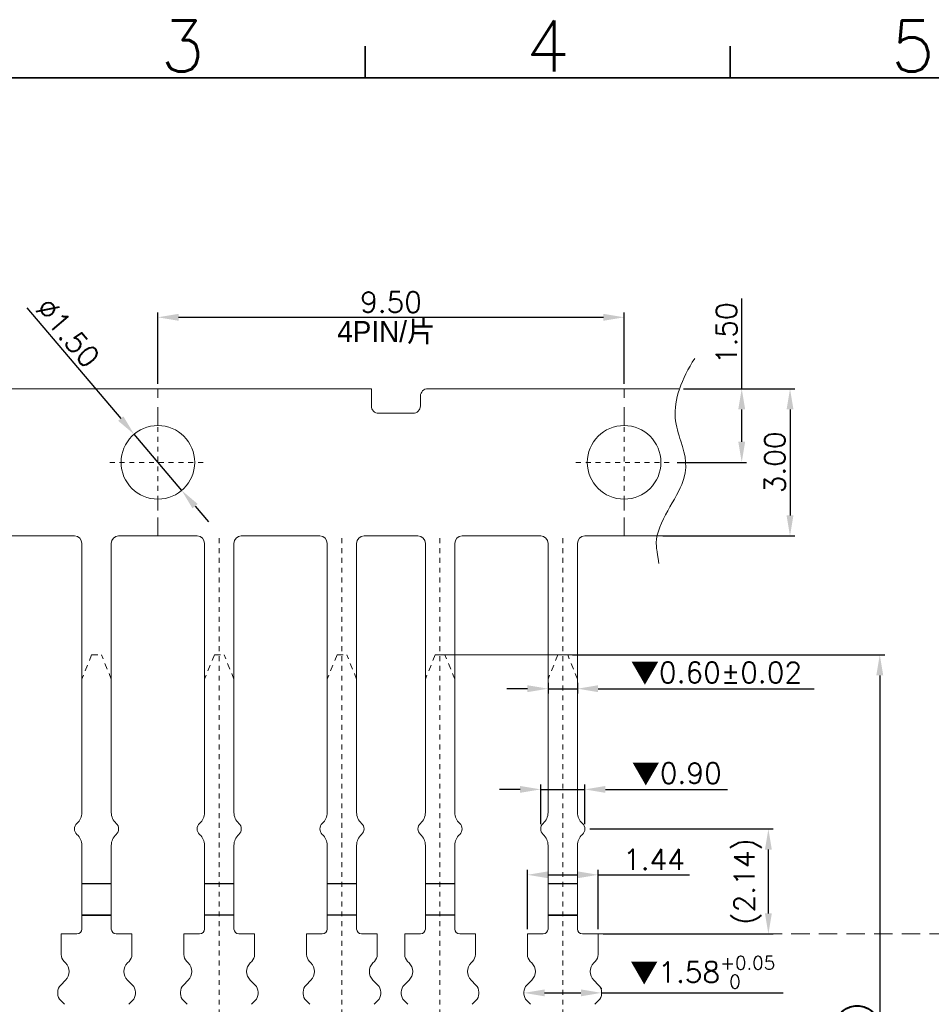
# Model space of a CAD drawing. Header units: millimetres. Extents: x -1657 to 8845, y -11980 to 3013.
# Tile 221 of 256: x 436 to 455, y 2303 to 2323. Entities that reach past the tile are written whole.
import ezdxf
from ezdxf.enums import TextEntityAlignment as Align

# ---------------------------------------------------------------- set-up
doc = ezdxf.new("R2010")
doc.units = ezdxf.units.MM
doc.linetypes.add('CENTER', pattern=[2, 1.25, -0.25, 0.25, -0.25])
doc.linetypes.add('DASHED2', pattern=[0.375, 0.25, -0.125])
doc.layers.add('51', color=6, linetype='CENTER')
doc.layers.add('lay', color=96, linetype='Continuous')
doc.layers.add('FMT', color=7, linetype='Continuous', lineweight=35)
doc.layers.add('标注', color=3, linetype='Continuous', lineweight=9)
doc.styles.add('english', font='romans.shx', dxfattribs={"width": 0.75, "height": 2.5})
doc.styles.add('ROMANS', font='ROMANS.SHX')
doc.dimstyles.get("Standard").update_dxf_attribs({"dimtxt": 0.18, "dimasz": 0.18, "dimexe": 0.18, "dimexo": 0.0625, "dimgap": 0.09, "dimtad": 1, "dimrnd": 0.0005, "dimzin": 1, "dimdsep": 46, "dimtxsty": 'Standard', "dimcen": 0.09, "dimadec": 0, "dimazin": 2, "dimtfac": 1, "dimtmove": 0, "dimatfit": 3, "dimfxl": 0, "dimtolj": 1, "dimtzin": 0, "dimarcsym": 0})
doc.dimstyles.new('STANDARD$0', dxfattribs={"dimscale": 0.166667, "dimtxt": 2.5, "dimasz": 1.8, "dimexe": 0.5, "dimexo": 0.5, "dimgap": 1, "dimtad": 0, "dimzin": 0, "dimdsep": 46, "dimtxsty": 'ROMANS', "dimcen": 0, "dimclrd": 256, "dimclre": 256, "dimclrt": 4, "dimadec": 0, "dimazin": 0, "dimtfac": 0.7, "dimtofl": 0, "dimtmove": 0, "dimatfit": 3, "dimfxl": 0, "dimtolj": 1, "dimtzin": 0, "dimarcsym": 0})

# ---------------------------------------------------------------- blocks, each defined once
blk = doc.blocks.new('*D251')
at = {"color": 0, "linetype": 'Continuous', "lineweight": -2, "ltscale": 5}
for p, q in [((447.744, 2309.903), (454.104, 2309.903)), ((454.004, 2309.483), (454.004, 2294.035)), ((447.889, 2293.615), (454.104, 2293.615))]:
    blk.add_line(p, q, dxfattribs=at)
at = {"color": 0, "linetype": 'Continuous', "ltscale": 5}
for points in [[(453.934, 2309.483), (454.074, 2309.483), (454.004, 2309.903)], [(453.934, 2294.035), (454.074, 2294.035), (454.004, 2293.615)]]:
    blk.add_solid(points, dxfattribs=at)
at = {"layer": 'Defpoints', "color": 0, "linetype": 'Continuous', "ltscale": 5}
for p in [(447.644, 2309.903), (447.789, 2293.615), (454.004, 2293.615)]:
    blk.add_point(p, dxfattribs=at)
at = {"color": 0, "linetype": 'Continuous', "lineweight": 9, "ltscale": 5, "insert": (453.584, 2301.759), "char_height": 0.42, "attachment_point": 5, "rotation": 90, "style": 'ROMANS'}
blk.add_mtext('\\A1;(16.29)', dxfattribs=at)
blk = doc.blocks.new('*D215')
at = {"color": 0, "linetype": 'Continuous', "lineweight": -2, "ltscale": 5}
for p, q in [((448.094, 2306.355), (451.834, 2306.355)), ((451.734, 2304.635), (451.734, 2305.935)), ((448.364, 2304.215), (451.834, 2304.215))]:
    blk.add_line(p, q, dxfattribs=at)
at = {"color": 0, "linetype": 'Continuous', "ltscale": 5}
for points in [[(451.664, 2305.935), (451.804, 2305.935), (451.734, 2306.355)], [(451.664, 2304.635), (451.804, 2304.635), (451.734, 2304.215)]]:
    blk.add_solid(points, dxfattribs=at)
at = {"layer": 'Defpoints', "color": 0, "linetype": 'Continuous', "ltscale": 5}
for p in [(447.994, 2306.355), (451.734, 2306.355), (448.264, 2304.215)]:
    blk.add_point(p, dxfattribs=at)
at = {"color": 0, "linetype": 'Continuous', "lineweight": 9, "ltscale": 5, "insert": (451.314, 2305.285), "char_height": 0.42, "attachment_point": 5, "rotation": 90, "style": 'ROMANS'}
blk.add_mtext('\\A1;(2.14)', dxfattribs=at)
blk = doc.blocks.new('*D263')
at = {"color": 0, "linetype": 'Continuous', "lineweight": -2, "ltscale": 5}
for p, q in [((447.244, 2309.332), (447.244, 2309.112)), ((447.844, 2309.332), (447.844, 2309.112)), ((446.824, 2309.212), (446.404, 2309.212)), ((447.244, 2309.212), (447.844, 2309.212)), ((448.264, 2309.212), (452.669, 2309.212))]:
    blk.add_line(p, q, dxfattribs=at)
at = {"color": 0, "linetype": 'Continuous', "ltscale": 5}
for points in [[(446.824, 2309.282), (446.824, 2309.142), (447.244, 2309.212)], [(448.264, 2309.282), (448.264, 2309.142), (447.844, 2309.212)]]:
    blk.add_solid(points, dxfattribs=at)
at = {"layer": 'Defpoints', "color": 0, "linetype": 'Continuous', "ltscale": 5}
for p in [(447.244, 2309.432), (447.844, 2309.432), (447.844, 2309.212)]:
    blk.add_point(p, dxfattribs=at)
at = {"color": 0, "linetype": 'Continuous', "lineweight": 9, "ltscale": 5, "insert": (450.676, 2309.522), "char_height": 0.42, "attachment_point": 5, "style": 'ROMANS'}
blk.add_mtext('\\A1;{\\fSimSun|b0|i0|c134|p6;▼}0.60%%p0.02', dxfattribs=at)
blk = doc.blocks.new('*D264')
at = {"color": 0, "linetype": 'Continuous', "lineweight": -2, "ltscale": 5}
for p, q in [((446.674, 2307.16), (446.254, 2307.16)), ((447.094, 2306.455), (447.094, 2307.26)), ((447.094, 2307.16), (447.994, 2307.16)), ((447.994, 2306.455), (447.994, 2307.26)), ((448.414, 2307.16), (450.899, 2307.16))]:
    blk.add_line(p, q, dxfattribs=at)
at = {"color": 0, "linetype": 'Continuous', "ltscale": 5}
for points in [[(446.674, 2307.23), (446.674, 2307.09), (447.094, 2307.16)], [(448.414, 2307.23), (448.414, 2307.09), (447.994, 2307.16)]]:
    blk.add_solid(points, dxfattribs=at)
at = {"layer": 'Defpoints', "color": 0, "linetype": 'Continuous', "ltscale": 5}
for p in [(447.994, 2307.16), (447.094, 2306.355), (447.994, 2306.355)]:
    blk.add_point(p, dxfattribs=at)
at = {"color": 0, "linetype": 'Continuous', "lineweight": 9, "ltscale": 5, "insert": (449.866, 2307.47), "char_height": 0.42, "attachment_point": 5, "style": 'ROMANS'}
blk.add_mtext('\\A1;{\\fSimSun|b0|i0|c134|p6;▼}0.90', dxfattribs=at)
blk = doc.blocks.new('*D266')
at = {"color": 0, "linetype": 'Continuous', "lineweight": -2, "ltscale": 5}
for p, q in [((448.334, 2303.098), (448.334, 2303.115)), ((447.174, 2303.015), (447.914, 2303.015)), ((448.334, 2303.015), (452.036, 2303.015))]:
    blk.add_line(p, q, dxfattribs=at)
at = {"color": 0, "linetype": 'Continuous', "ltscale": 5}
for points in [[(447.174, 2303.085), (447.174, 2302.945), (446.754, 2303.015)], [(447.914, 2303.085), (447.914, 2302.945), (448.334, 2303.015)]]:
    blk.add_solid(points, dxfattribs=at)
at = {"layer": 'Defpoints', "color": 0, "linetype": 'Continuous', "ltscale": 5}
for p in [(446.754, 2303.015), (448.334, 2303.015), (448.334, 2302.998)]:
    blk.add_point(p, dxfattribs=at)
at = {"color": 0, "linetype": 'Continuous', "lineweight": 9, "ltscale": 5, "insert": (450.395, 2303.434), "char_height": 0.42, "attachment_point": 5, "style": 'ROMANS'}
blk.add_mtext('\\A1;{\\fSimSun|b0|i0|c134|p6;▼}1.58{\\H0.273000;\\S+0.05^  0;}', dxfattribs=at)
blk = doc.blocks.new('*D267')
at = {"color": 0, "linetype": 'Continuous', "lineweight": -2, "ltscale": 5}
for p, q in [((436.621, 2316.972), (438.537, 2314.715)), ((439.779, 2313.251), (438.809, 2314.395)), ((440.051, 2312.931), (440.323, 2312.611))]:
    blk.add_line(p, q, dxfattribs=at)
at = {"color": 0, "linetype": 'Continuous', "ltscale": 5}
for points in [[(438.59, 2314.76), (438.483, 2314.67), (438.809, 2314.395)], [(440.104, 2312.976), (439.998, 2312.886), (439.779, 2313.251)]]:
    blk.add_solid(points, dxfattribs=at)
at = {"layer": 'Defpoints', "color": 0, "linetype": 'Continuous', "ltscale": 5}
for p in [(438.809, 2314.395), (439.779, 2313.251)]:
    blk.add_point(p, dxfattribs=at)
at = {"color": 0, "linetype": 'Continuous', "lineweight": 9, "ltscale": 5, "insert": (437.459, 2316.464), "char_height": 0.42, "attachment_point": 5, "rotation": 310.3297, "style": 'ROMANS'}
blk.add_mtext('\\A1;∅1.50', dxfattribs=at)
blk = doc.blocks.new('*D268')
at = {"color": 0, "linetype": 'Continuous', "lineweight": -2, "ltscale": 5}
for p, q in [((451.191, 2315.323), (451.191, 2317.163)), ((450.007, 2315.323), (451.291, 2315.323)), ((451.191, 2314.243), (451.191, 2314.903)), ((449.875, 2313.823), (451.291, 2313.823))]:
    blk.add_line(p, q, dxfattribs=at)
at = {"color": 0, "linetype": 'Continuous', "ltscale": 5}
for points in [[(451.121, 2314.903), (451.261, 2314.903), (451.191, 2315.323)], [(451.121, 2314.243), (451.261, 2314.243), (451.191, 2313.823)]]:
    blk.add_solid(points, dxfattribs=at)
at = {"layer": 'Defpoints', "color": 0, "linetype": 'Continuous', "ltscale": 5}
for p in [(449.907, 2315.323), (449.775, 2313.823), (451.191, 2313.823)]:
    blk.add_point(p, dxfattribs=at)
at = {"color": 0, "linetype": 'Continuous', "lineweight": 9, "ltscale": 5, "insert": (450.881, 2316.453), "char_height": 0.42, "attachment_point": 5, "rotation": 90, "style": 'ROMANS'}
blk.add_mtext('\\A1;1.50', dxfattribs=at)
blk = doc.blocks.new('*D269')
at = {"color": 0, "linetype": 'Continuous', "lineweight": -2, "ltscale": 5}
for p, q in [((450.007, 2315.323), (452.275, 2315.323)), ((452.175, 2314.903), (452.175, 2312.743)), ((449.584, 2312.323), (452.275, 2312.323))]:
    blk.add_line(p, q, dxfattribs=at)
at = {"color": 0, "linetype": 'Continuous', "ltscale": 5}
for points in [[(452.105, 2314.903), (452.245, 2314.903), (452.175, 2315.323)], [(452.105, 2312.743), (452.245, 2312.743), (452.175, 2312.323)]]:
    blk.add_solid(points, dxfattribs=at)
at = {"layer": 'Defpoints', "color": 0, "linetype": 'Continuous', "ltscale": 5}
for p in [(449.907, 2315.323), (449.484, 2312.323), (452.175, 2312.323)]:
    blk.add_point(p, dxfattribs=at)
at = {"color": 0, "linetype": 'Continuous', "lineweight": 9, "ltscale": 5, "insert": (451.865, 2313.823), "char_height": 0.42, "attachment_point": 5, "rotation": 90, "style": 'ROMANS'}
blk.add_mtext('\\A1;3.00', dxfattribs=at)
blk = doc.blocks.new('*D279')
at = {"color": 0, "linetype": 'Continuous', "lineweight": -2, "ltscale": 5}
for p, q in [((446.824, 2304.315), (446.824, 2305.52)), ((448.264, 2304.315), (448.264, 2305.52)), ((447.244, 2305.42), (447.844, 2305.42)), ((448.264, 2305.42), (450.124, 2305.42))]:
    blk.add_line(p, q, dxfattribs=at)
at = {"color": 0, "linetype": 'Continuous', "ltscale": 5}
for points in [[(447.244, 2305.49), (447.244, 2305.35), (446.824, 2305.42)], [(447.844, 2305.49), (447.844, 2305.35), (448.264, 2305.42)]]:
    blk.add_solid(points, dxfattribs=at)
at = {"layer": 'Defpoints', "color": 0, "linetype": 'Continuous', "ltscale": 5}
for p in [(448.264, 2305.42), (446.824, 2304.215), (448.264, 2304.215)]:
    blk.add_point(p, dxfattribs=at)
at = {"color": 0, "linetype": 'Continuous', "lineweight": 9, "ltscale": 5, "insert": (449.404, 2305.73), "char_height": 0.42, "attachment_point": 5, "style": 'ROMANS'}
blk.add_mtext('\\A1;1.44', dxfattribs=at)
blk = doc.blocks.new('*D280')
at = {"color": 0, "linetype": 'Continuous', "lineweight": -2, "ltscale": 5}
for p, q in [((439.294, 2315.423), (439.294, 2316.878)), ((439.714, 2316.778), (448.374, 2316.778)), ((448.794, 2315.423), (448.794, 2316.878))]:
    blk.add_line(p, q, dxfattribs=at)
at = {"color": 0, "linetype": 'Continuous', "ltscale": 5}
for points in [[(439.714, 2316.848), (439.714, 2316.708), (439.294, 2316.778)], [(448.374, 2316.848), (448.374, 2316.708), (448.794, 2316.778)]]:
    blk.add_solid(points, dxfattribs=at)
at = {"layer": 'Defpoints', "color": 0, "linetype": 'Continuous', "ltscale": 5}
for p in [(448.794, 2316.778), (439.294, 2315.323), (448.794, 2315.323)]:
    blk.add_point(p, dxfattribs=at)
at = {"color": 0, "linetype": 'Continuous', "lineweight": 9, "ltscale": 5, "insert": (444.044, 2317.088), "char_height": 0.42, "attachment_point": 5, "style": 'ROMANS'}
blk.add_mtext('\\A1;9.50', dxfattribs=at)

msp = doc.modelspace()

# ---------------------------------------------------------------- linework, layer by layer
at = {"color": 7, "linetype": 'Continuous', "lineweight": 15}
for p, q in [((437.5939, 2312.3231), (435.9939, 2312.3231)), ((440.0939, 2312.3231), (438.4939, 2312.3231)), ((440.9939, 2312.3231), (442.5939, 2312.3231)), ((443.4939, 2312.3231), (444.5939, 2312.3231)), ((447.0939, 2312.3231), (445.4939, 2312.3231)), ((449.5939, 2312.3231), (447.9939, 2312.3231)), ((447.9939, 2312.3231), (449.4844, 2312.3231)), ((437.7439, 2312.1731), (437.7439, 2306.6905)), ((438.3439, 2312.1731), (438.3439, 2306.6905)), ((440.2439, 2312.1731), (440.2439, 2306.6905)), ((440.8439, 2312.1731), (440.8439, 2306.6905)), ((442.7439, 2312.1731), (442.7439, 2306.6905)), ((443.3439, 2312.1731), (443.3439, 2306.6905)), ((444.7439, 2312.1731), (444.7439, 2306.6905)), ((445.3439, 2312.1731), (445.3439, 2306.6905)), ((447.2439, 2312.1731), (447.2439, 2306.6905)), ((447.8439, 2312.1731), (447.8439, 2306.6905)), ((437.7439, 2306.0197), (437.7439, 2304.3151)), ((438.3439, 2306.0197), (438.3439, 2304.3151)), ((440.2439, 2306.0197), (440.2439, 2304.3151)), ((440.8439, 2306.0197), (440.8439, 2304.3151)), ((442.7439, 2306.0197), (442.7439, 2304.3151)), ((443.3439, 2306.0197), (443.3439, 2304.3151)), ((444.7439, 2306.0197), (444.7439, 2304.3151)), ((445.3439, 2306.0197), (445.3439, 2304.3151)), ((447.2439, 2306.0197), (447.2439, 2304.3151)), ((447.8439, 2306.0197), (447.8439, 2304.3151)), ((440.2439, 2304.5951), (440.8439, 2304.5951)), ((442.7439, 2304.5951), (443.3439, 2304.5951)), ((444.7439, 2304.5951), (445.3439, 2304.5951)), ((437.3239, 2303.798), (437.3239, 2304.2151)), ((437.3239, 2304.2151), (437.6439, 2304.2151)), ((437.3239, 2304.2151), (437.6439, 2304.2151)), ((438.7639, 2304.2151), (438.4439, 2304.2151)), ((438.7639, 2304.2151), (438.4439, 2304.2151)), ((438.7639, 2303.798), (438.7639, 2304.2151)), ((439.8239, 2303.798), (439.8239, 2304.2151)), ((439.8239, 2304.2151), (440.1439, 2304.2151)), ((439.8239, 2304.2151), (440.1439, 2304.2151)), ((441.2639, 2304.2151), (440.9439, 2304.2151)), ((441.2639, 2304.2151), (440.9439, 2304.2151)), ((441.2639, 2303.798), (441.2639, 2304.2151)), ((442.3239, 2304.2151), (442.6439, 2304.2151)), ((442.3239, 2304.2151), (442.6439, 2304.2151)), ((442.3239, 2303.798), (442.3239, 2304.2151)), ((443.7639, 2304.2151), (443.4439, 2304.2151)), ((443.7639, 2304.2151), (443.4439, 2304.2151)), ((443.7639, 2303.798), (443.7639, 2304.2151)), ((444.3239, 2304.2151), (444.6439, 2304.2151)), ((444.3239, 2304.2151), (444.6439, 2304.2151)), ((444.3239, 2303.798), (444.3239, 2304.2151)), ((445.7639, 2304.2151), (445.4439, 2304.2151)), ((445.7639, 2304.2151), (445.4439, 2304.2151)), ((445.7639, 2303.798), (445.7639, 2304.2151)), ((446.8239, 2304.2151), (447.1439, 2304.2151)), ((446.8239, 2304.2151), (447.1439, 2304.2151)), ((446.8239, 2303.798), (446.8239, 2304.2151)), ((448.2639, 2304.2151), (447.9439, 2304.2151)), ((448.2639, 2304.2151), (447.9439, 2304.2151)), ((448.2639, 2303.798), (448.2639, 2304.2151)), ((437.4121, 2303.6269), (437.3825, 2303.6565)), ((438.6757, 2303.6269), (438.7053, 2303.6565)), ((439.9121, 2303.6269), (439.8825, 2303.6565)), ((441.1757, 2303.6269), (441.2053, 2303.6565)), ((442.4121, 2303.6269), (442.3825, 2303.6565)), ((443.6757, 2303.6269), (443.7053, 2303.6565)), ((444.4121, 2303.6269), (444.3825, 2303.6565)), ((445.6757, 2303.6269), (445.7053, 2303.6565)), ((446.9121, 2303.6269), (446.8825, 2303.6565)), ((448.1757, 2303.6269), (448.2053, 2303.6565)), ((437.3125, 2303.1737), (437.4121, 2303.2733)), ((438.7753, 2303.1737), (438.6757, 2303.2733)), ((439.8125, 2303.1737), (439.9121, 2303.2733)), ((441.2753, 2303.1737), (441.1757, 2303.2733)), ((442.3125, 2303.1737), (442.4121, 2303.2733)), ((443.7753, 2303.1737), (443.6757, 2303.2733)), ((444.3125, 2303.1737), (444.4121, 2303.2733)), ((445.7753, 2303.1737), (445.6757, 2303.2733)), ((446.8125, 2303.1737), (446.9121, 2303.2733)), ((448.2753, 2303.1737), (448.1757, 2303.2733)), ((437.2539, 2302.998), (437.2539, 2303.0323)), ((437.3871, 2302.7819), (437.3125, 2302.8565)), ((438.7007, 2302.7819), (438.7753, 2302.8565)), ((438.8339, 2302.998), (438.8339, 2303.0323)), ((439.7539, 2302.998), (439.7539, 2303.0323)), ((439.8871, 2302.7819), (439.8125, 2302.8565)), ((441.2007, 2302.7819), (441.2753, 2302.8565)), ((441.3339, 2302.998), (441.3339, 2303.0323)), ((442.2539, 2302.998), (442.2539, 2303.0323)), ((442.3871, 2302.7819), (442.3125, 2302.8565)), ((443.7007, 2302.7819), (443.7753, 2302.8565)), ((443.8339, 2302.998), (443.8339, 2303.0323)), ((444.2539, 2302.998), (444.2539, 2303.0323)), ((444.3871, 2302.7819), (444.3125, 2302.8565)), ((445.7007, 2302.7819), (445.7753, 2302.8565)), ((445.8339, 2302.998), (445.8339, 2303.0323)), ((446.7539, 2302.998), (446.7539, 2303.0323)), ((446.8871, 2302.7819), (446.8125, 2302.8565)), ((448.2007, 2302.7819), (448.2753, 2302.8565)), ((448.3339, 2302.998), (448.3339, 2303.0323))]:
    msp.add_line(p, q, dxfattribs=at)
for points in [[(434.4439, 2315.8231), (434.4439, 2315.7231), (434.4439, 2315.6731, -0.4142136), (434.2939, 2315.5231, 0.4142136), (434.1439, 2315.3731), (434.1439, 2315.3231), (434.1439, 2314.9731, 0.4142136), (434.2939, 2314.8231), (434.9939, 2314.8231, 0.4142136), (435.1439, 2314.9731), (435.1439, 2315.1731, -0.4142136), (435.2939, 2315.3231), (443.6439, 2315.3231)], [(443.6439, 2315.3231), (443.6439, 2314.9731, 0.4142136), (443.7939, 2314.8231), (444.4939, 2314.8231, 0.4142136), (444.6439, 2314.9731), (444.6439, 2315.1731, -0.4142136), (444.7939, 2315.3231), (449.9072, 2315.3231)]]:
    msp.add_lwpolyline(points, format="xyb", dxfattribs=at)
for centre in [(439.2939, 2313.8231), (448.7939, 2313.8231)]:
    msp.add_circle(centre, 0.75, dxfattribs=at)
for centre, radius, start, end in [((437.5939, 2312.1731), 0.15, 360, 90), ((438.4939, 2312.1731), 0.15, 90, 180), ((440.0939, 2312.1731), 0.15, 0, 90), ((440.9939, 2312.1731), 0.15, 90, 180), ((442.5939, 2312.1731), 0.15, 360, 90), ((443.4939, 2312.1731), 0.15, 90, 180), ((444.5939, 2312.1731), 0.15, 360, 90), ((445.4939, 2312.1731), 0.15, 90, 180), ((447.0939, 2312.1731), 0.15, 360, 90), ((447.9939, 2312.1731), 0.15, 90, 180), ((437.4439, 2306.6905), 0.3, 311.81031, 0), ((438.6439, 2306.6905), 0.3, 180, 228.18969), ((439.9439, 2306.6905), 0.3, 311.81031, 0), ((441.1439, 2306.6905), 0.3, 180, 228.18969), ((442.4439, 2306.6905), 0.3, 311.81031, 0), ((443.6439, 2306.6905), 0.3, 180, 228.18969), ((444.4439, 2306.6905), 0.3, 311.81031, 0), ((445.6439, 2306.6905), 0.3, 180, 228.18969), ((446.9439, 2306.6905), 0.3, 311.81031, 0), ((448.1439, 2306.6905), 0.3, 180, 228.18969), ((437.7439, 2306.3551), 0.15, 131.81031, 228.18969), ((438.3439, 2306.3551), 0.15, 311.81031, 48.18969), ((440.2439, 2306.3551), 0.15, 131.81031, 228.18969), ((440.8439, 2306.3551), 0.15, 311.81031, 48.18969), ((442.7439, 2306.3551), 0.15, 131.81031, 228.18969), ((443.3439, 2306.3551), 0.15, 311.81031, 48.18969), ((444.7439, 2306.3551), 0.15, 131.81031, 228.18969), ((445.3439, 2306.3551), 0.15, 311.81031, 48.18969), ((447.2439, 2306.3551), 0.15, 131.81031, 228.18969), ((447.8439, 2306.3551), 0.15, 311.81031, 48.18969), ((437.4439, 2306.0197), 0.3, 0, 48.18969), ((438.6439, 2306.0197), 0.3, 131.81031, 180), ((439.9439, 2306.0197), 0.3, 0, 48.18969), ((441.1439, 2306.0197), 0.3, 131.81031, 180), ((442.4439, 2306.0197), 0.3, 0, 48.18969), ((443.6439, 2306.0197), 0.3, 131.81031, 180), ((444.4439, 2306.0197), 0.3, 0, 48.18969), ((445.6439, 2306.0197), 0.3, 131.81031, 180), ((446.9439, 2306.0197), 0.3, 0, 48.18969), ((448.1439, 2306.0197), 0.3, 131.81031, 180), ((437.6439, 2304.3151), 0.1, 270, 0), ((437.6439, 2304.3151), 0.1, 270, 0), ((438.4439, 2304.3151), 0.1, 180, 270), ((438.4439, 2304.3151), 0.1, 180, 270), ((440.1439, 2304.3151), 0.1, 270, 0), ((440.1439, 2304.3151), 0.1, 270, 0), ((440.9439, 2304.3151), 0.1, 180, 270), ((440.9439, 2304.3151), 0.1, 180, 270), ((442.6439, 2304.3151), 0.1, 270, 0), ((442.6439, 2304.3151), 0.1, 270, 0), ((443.4439, 2304.3151), 0.1, 180, 270), ((443.4439, 2304.3151), 0.1, 180, 270), ((444.6439, 2304.3151), 0.1, 270, 0), ((444.6439, 2304.3151), 0.1, 270, 0), ((445.4439, 2304.3151), 0.1, 180, 270), ((445.4439, 2304.3151), 0.1, 180, 270), ((447.1439, 2304.3151), 0.1, 270, 0), ((447.1439, 2304.3151), 0.1, 270, 0), ((447.9439, 2304.3151), 0.1, 180, 270), ((447.9439, 2304.3151), 0.1, 180, 270), ((437.5239, 2303.798), 0.2, 180, 225), ((438.5639, 2303.798), 0.2, 315, 0), ((440.0239, 2303.798), 0.2, 180, 225), ((441.0639, 2303.798), 0.2, 315, 0), ((442.5239, 2303.798), 0.2, 180, 225), ((443.5639, 2303.798), 0.2, 315, 0), ((444.5239, 2303.798), 0.2, 180, 225), ((445.5639, 2303.798), 0.2, 315, 0), ((447.0239, 2303.798), 0.2, 180, 225), ((448.0639, 2303.798), 0.2, 315, 0), ((437.2354, 2303.4501), 0.25, 315, 45), ((438.8525, 2303.4501), 0.25, 135, 225), ((439.7354, 2303.4501), 0.25, 315, 45), ((441.3525, 2303.4501), 0.25, 135, 225), ((442.2354, 2303.4501), 0.25, 315, 45), ((443.8525, 2303.4501), 0.25, 135, 225), ((444.2354, 2303.4501), 0.25, 315, 45), ((445.8525, 2303.4501), 0.25, 135, 225), ((446.7354, 2303.4501), 0.25, 315, 45), ((448.3525, 2303.4501), 0.25, 135, 225), ((437.4539, 2303.0323), 0.2, 135, 180), ((438.6339, 2303.0323), 0.2, 0, 45), ((439.9539, 2303.0323), 0.2, 135, 180), ((441.1339, 2303.0323), 0.2, 0, 45), ((442.4539, 2303.0323), 0.2, 135, 180), ((443.6339, 2303.0323), 0.2, 0, 45), ((444.4539, 2303.0323), 0.2, 135, 180), ((445.6339, 2303.0323), 0.2, 0, 45), ((446.9539, 2303.0323), 0.2, 135, 180), ((448.1339, 2303.0323), 0.2, 0, 45), ((437.4539, 2302.998), 0.2, 180, 225), ((438.6339, 2302.998), 0.2, 315, 0), ((439.9539, 2302.998), 0.2, 180, 225), ((441.1339, 2302.998), 0.2, 315, 0), ((442.4539, 2302.998), 0.2, 180, 225), ((443.6339, 2302.998), 0.2, 315, 0), ((444.4539, 2302.998), 0.2, 180, 225), ((445.6339, 2302.998), 0.2, 315, 0), ((446.9539, 2302.998), 0.2, 180, 225), ((448.1339, 2302.998), 0.2, 315, 0)]:
    msp.add_arc(centre, radius, start, end, dxfattribs=at)
at = {"layer": '51', "color": 1, "lineweight": 9, "ltscale": 0.03}
for p, q in [((439.2939, 2312.8421), (439.2939, 2314.8042)), ((448.7939, 2312.8421), (448.7939, 2314.8042)), ((438.3128, 2313.8231), (440.275, 2313.8231)), ((447.8128, 2313.8231), (449.775, 2313.8231)), ((440.5414, 2312.2758), (440.5414, 2293.2271)), ((443.0414, 2312.2758), (443.0414, 2293.2271)), ((445.0414, 2312.2758), (445.0414, 2293.2271)), ((447.5439, 2312.2758), (447.5439, 2291.7478))]:
    msp.add_line(p, q, dxfattribs=at)
at = {"layer": 'FMT'}
for p, q in [((443.5173, 2321.6549), (443.5173, 2322.3039)), ((450.9575, 2321.6549), (450.9575, 2322.3039)), ((421.1887, 2321.6549), (488.1666, 2321.6549))]:
    msp.add_line(p, q, dxfattribs=at)
at = {"layer": 'lay'}
for p, q in [((438.3439, 2305.2331), (437.7439, 2305.2331)), ((440.8439, 2305.2331), (440.2439, 2305.2331)), ((443.3439, 2305.2331), (442.7439, 2305.2331)), ((445.3439, 2305.2331), (444.7439, 2305.2331)), ((447.8439, 2305.2331), (447.2439, 2305.2331)), ((437.7439, 2304.5951), (438.3439, 2304.5951)), ((438.3439, 2304.5951), (437.7439, 2304.5951)), ((440.8439, 2304.5951), (440.2439, 2304.5951)), ((443.3439, 2304.5951), (442.7439, 2304.5951)), ((443.3439, 2304.5951), (442.7439, 2304.5951)), ((445.3439, 2304.5951), (444.7439, 2304.5951)), ((447.8439, 2304.5951), (447.2439, 2304.5951)), ((447.2439, 2304.5951), (447.8439, 2304.5951))]:
    msp.add_line(p, q, dxfattribs=at)
at = {"layer": '标注', "color": 2, "linetype": 'DASHED2', "lineweight": 9, "ltscale": 1.5}
for p, q in [((439.2939, 2314.5731), (439.2939, 2315.3231)), ((448.7939, 2314.5731), (448.7939, 2315.3231)), ((439.2939, 2312.3231), (439.2939, 2313.0731)), ((448.7939, 2312.3231), (448.7939, 2313.0731)), ((448.2639, 2304.2151), (461.9601, 2304.2151))]:
    msp.add_line(p, q, dxfattribs=at)
at = {"layer": '标注', "color": 2, "linetype": 'DASHED2', "lineweight": 9, "ltscale": 0.5}
for p, q in [((437.9439, 2309.9027), (437.7439, 2309.4027)), ((437.9439, 2309.9027), (438.1439, 2309.9027)), ((438.3439, 2309.4027), (438.1439, 2309.9027)), ((440.4439, 2309.9027), (440.2439, 2309.4027)), ((440.4439, 2309.9027), (440.6439, 2309.9027)), ((440.8439, 2309.4027), (440.6439, 2309.9027)), ((442.9439, 2309.9027), (442.7439, 2309.4027)), ((442.9439, 2309.9027), (443.1439, 2309.9027)), ((443.3439, 2309.4027), (443.1439, 2309.9027)), ((444.9439, 2309.9027), (444.7439, 2309.4027)), ((444.9439, 2309.9027), (445.1439, 2309.9027)), ((445.3439, 2309.4027), (445.1439, 2309.9027)), ((447.4439, 2309.9027), (447.2439, 2309.4027)), ((447.4439, 2309.9027), (447.6439, 2309.9027)), ((447.8439, 2309.4027), (447.6439, 2309.9027))]:
    msp.add_line(p, q, dxfattribs=at)
at = {"layer": '标注', "ltscale": 0.5}
msp.add_line((444.9439, 2309.9027), (448.4292, 2309.9027), dxfattribs=at)
at = {"layer": '标注', "color": 2, "lineweight": 9, "ltscale": 0.5}
msp.add_open_spline([(450.2335, 2315.9412), (449.963, 2315.5262), (449.735, 2314.8907), (450.0156, 2314.0757), (450.1778, 2313.4321), (449.3884, 2312.4863), (449.4567, 2312.0632), (449.5044, 2311.7628)], degree=3, knots=[0, 0, 0, 0, 1.2319079, 1.8187516, 3.0207576, 4.3677529, 4.4406647, 4.4406647, 4.4406647, 4.4406647], dxfattribs=at)

# ---------------------------------------------------------------- texts
at = {"layer": 'FMT', "style": 'english'}
for s, p in [('3', (439.7971, 2321.7847)), ('4', (447.2374, 2321.7847)), ('5', (454.6777, 2321.7847))]:
    msp.add_text(s, height=1.0384, dxfattribs=at).set_placement(p, align=Align.CENTER)
at = {"layer": '标注', "ltscale": 0.5, "insert": (442.9479, 2316.7016), "char_height": 0.425, "width": 6.939181, "attachment_point": 1}
msp.add_mtext('{\\fYouYuan|b0|i0|c134|p49;4PIN/片}', dxfattribs=at)

# ---------------------------------------------------------------- dimensions: what is measured, and where the dimension line sits
at = {"color": 3, "linetype": 'Continuous', "lineweight": 9}
dim = msp.add_diameter_dim_2p(p1=(439.7793, 2313.2514), p2=(438.8085, 2314.3949), dimstyle='Standard', override={"dimtxt": 0.42, "dimasz": 0.42, "dimexe": 0.1, "dimexo": 0.1, "dimgap": 0.1, "dimtxsty": 'ROMANS', "dimdle": 1, "dimadec": 3}, dxfattribs=at)
dim.commit()
dim.dimension.update_dxf_attribs({"geometry": '*D267', "text_midpoint": (437.2225, 2316.263), "dimtype": 163})
for base, p1, p2, picture, middle in [((448.7939, 2316.7781), (439.2939, 2315.3231), (448.7939, 2315.3231), '*D280', (444.0439, 2317.0881)), ((448.2639, 2305.4196), (446.8239, 2304.2151), (448.2639, 2304.2151), '*D279', (449.4039, 2305.7296))]:
    dim = msp.add_linear_dim(base=base, p1=p1, p2=p2, dimstyle='STANDARD$0', override={"dimscale": 1, "dimtxt": 0.42, "dimasz": 0.42, "dimexe": 0.1, "dimexo": 0.1, "dimgap": 0.1, "dimtad": 1, "dimrnd": 0.0005, "dimzin": 1, "dimcen": 0.09, "dimdle": 1, "dimclrd": 0, "dimclre": 0, "dimclrt": 0, "dimadec": 3, "dimazin": 2, "dimtfac": 1, "dimtofl": 1}, dxfattribs=at)
    dim.commit()
    dim.dimension.update_dxf_attribs({"geometry": picture, "text_midpoint": middle})
dim = msp.add_linear_dim(base=(451.1905, 2313.8231), p1=(449.9072, 2315.3231), p2=(449.775, 2313.8231), angle=90, dimstyle='STANDARD$0', override={"dimscale": 1, "dimtxt": 0.42, "dimasz": 0.42, "dimexe": 0.1, "dimexo": 0.1, "dimgap": 0.1, "dimtad": 1, "dimrnd": 0.0005, "dimzin": 1, "dimcen": 0.09, "dimdle": 1, "dimclrd": 0, "dimclre": 0, "dimclrt": 0, "dimadec": 3, "dimazin": 2, "dimtfac": 1, "dimtofl": 1}, dxfattribs=at)
dim.commit()
dim.dimension.update_dxf_attribs({"geometry": '*D268', "text_midpoint": (451.1905, 2316.4531), "dimtype": 160})
dim = msp.add_linear_dim(base=(452.1747, 2312.3231), p1=(449.9072, 2315.3231), p2=(449.4844, 2312.3231), angle=90, dimstyle='STANDARD$0', override={"dimscale": 1, "dimtxt": 0.42, "dimasz": 0.42, "dimexe": 0.1, "dimexo": 0.1, "dimgap": 0.1, "dimtad": 1, "dimrnd": 0.0005, "dimzin": 1, "dimcen": 0.09, "dimdle": 1, "dimclrd": 0, "dimclre": 0, "dimclrt": 0, "dimadec": 3, "dimazin": 2, "dimtfac": 1, "dimtofl": 1}, dxfattribs=at)
dim.commit()
dim.dimension.update_dxf_attribs({"geometry": '*D269', "text_midpoint": (451.8647, 2313.8231)})
for base, p1, p2, picture, middle in [((454.0035, 2293.6151), (447.6439, 2309.9027), (447.7889, 2293.6151), '*D251', (453.5835, 2301.7589)), ((451.7339, 2306.3551), (448.2639, 2304.2151), (447.9939, 2306.3551), '*D215', (451.3139, 2305.2851))]:
    dim = msp.add_linear_dim(base=base, p1=p1, p2=p2, angle=90, text='(<>)', dimstyle='STANDARD$0', override={"dimscale": 1, "dimtxt": 0.42, "dimasz": 0.42, "dimexe": 0.1, "dimexo": 0.1, "dimgap": 0.1, "dimtad": 1, "dimrnd": 0.0005, "dimzin": 1, "dimcen": 0.09, "dimdle": 1, "dimclrd": 0, "dimclre": 0, "dimclrt": 0, "dimadec": 3, "dimazin": 2, "dimtfac": 1, "dimtofl": 1}, dxfattribs=at)
    dim.commit()
    dim.dimension.update_dxf_attribs({"geometry": picture, "text_midpoint": middle})
dim = msp.add_linear_dim(base=(447.8439, 2309.2119), p1=(447.2439, 2309.4318), p2=(447.8439, 2309.4318), text='{\\fSimSun|b0|i0|c134|p6;\\M+2A1BF}<>%%p0.02', dimstyle='STANDARD$0', override={"dimscale": 1, "dimtxt": 0.42, "dimasz": 0.42, "dimexe": 0.1, "dimexo": 0.1, "dimgap": 0.1, "dimtad": 1, "dimrnd": 0.0005, "dimzin": 1, "dimcen": 0.09, "dimdle": 1, "dimclrd": 0, "dimclre": 0, "dimclrt": 0, "dimadec": 3, "dimazin": 2, "dimtfac": 1, "dimtofl": 1}, dxfattribs=at)
dim.commit()
dim.dimension.update_dxf_attribs({"geometry": '*D263', "text_midpoint": (450.6764, 2309.5219)})
for base, p1, p2, override, picture, middle in [((447.9939, 2307.1597), (447.0939, 2306.3551), (447.9939, 2306.3551), {"dimscale": 1, "dimtxt": 0.42, "dimasz": 0.42, "dimexe": 0.1, "dimexo": 0.1, "dimgap": 0.1, "dimtad": 1, "dimrnd": 0.0005, "dimzin": 1, "dimcen": 0.09, "dimdle": 1, "dimclrd": 0, "dimclre": 0, "dimclrt": 0, "dimadec": 3, "dimazin": 2, "dimtfac": 1, "dimtofl": 1}, '*D264', (449.8664, 2307.1597)), ((448.3339, 2303.0151), (446.7539, 2303.0151), (448.3339, 2302.998), {"dimscale": 1, "dimtxt": 0.42, "dimasz": 0.42, "dimexe": 0.1, "dimexo": 0.1, "dimgap": 0.1, "dimtad": 1, "dimrnd": 0.0005, "dimzin": 1, "dimcen": 0.09, "dimdle": 1, "dimclrd": 0, "dimclre": 0, "dimclrt": 0, "dimadec": 3, "dimazin": 2, "dimtol": 1, "dimlim": 0, "dimtp": 0.05, "dimtm": 0, "dimtfac": 0.65, "dimtofl": 1, "dimtzin": 8}, '*D266', (450.3949, 2303.0151))]:
    dim = msp.add_linear_dim(base=base, p1=p1, p2=p2, text='{\\fSimSun|b0|i0|c134|p6;\\M+2A1BF}<>', dimstyle='STANDARD$0', override=override, dxfattribs=at)
    dim.commit()
    dim.dimension.update_dxf_attribs({"geometry": picture, "text_midpoint": middle, "dimtype": 160})

doc.saveas('drawing.dxf')
